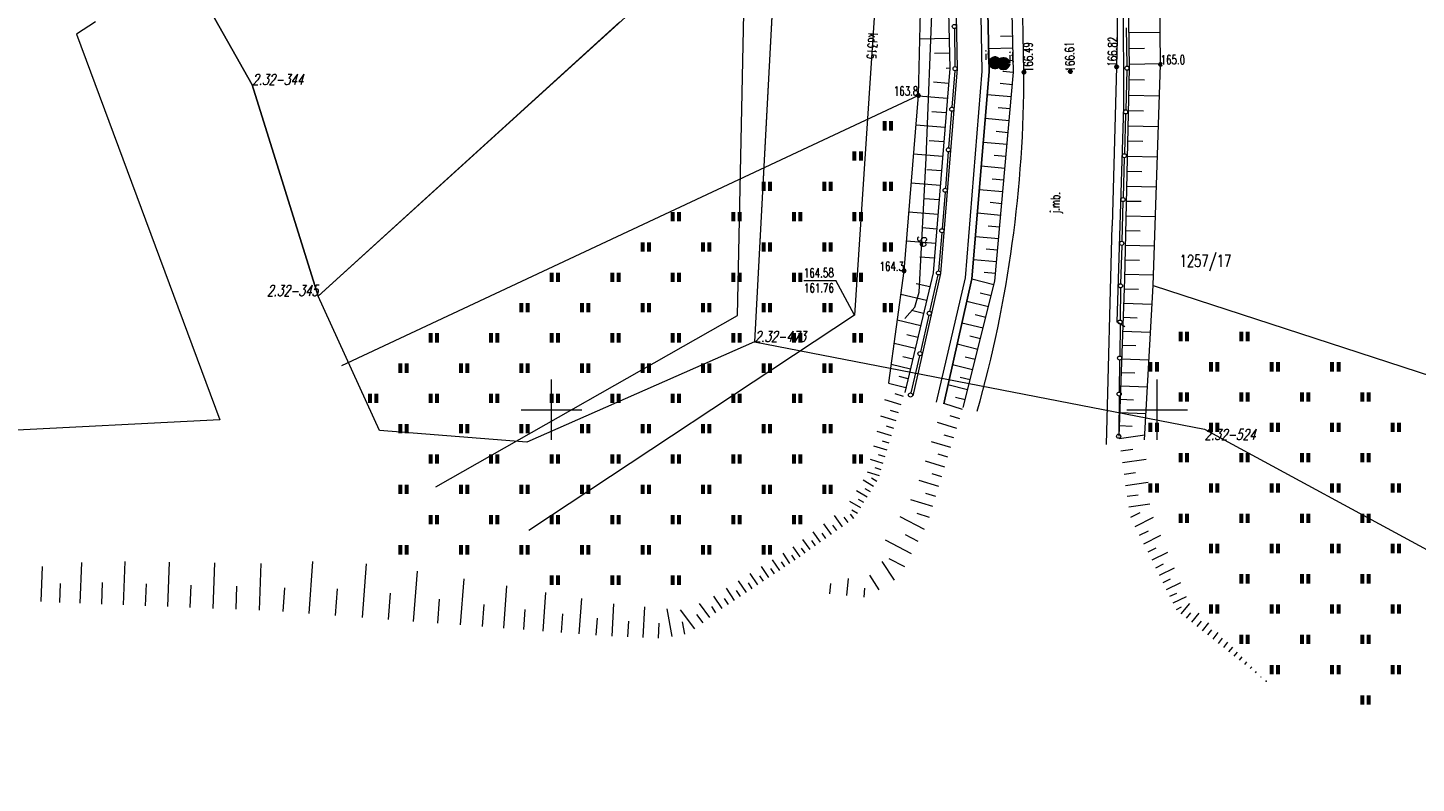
# Model space of a CAD drawing. Header units: metres. Extents: x 7582703 to 7587334, y 6019078 to 6022350.
# Tile 6 of 88: x 7585307 to 7585421, y 6019519 to 6019582. Entities that reach past the tile are written whole.
import ezdxf
from ezdxf.enums import TextEntityAlignment as Align

# ---------------------------------------------------------------- set-up
doc = ezdxf.new("R2010")
doc.units = ezdxf.units.M
doc.header["$MEASUREMENT"] = 0
doc.linetypes.add('EGDE', pattern=[0])
doc.layers.get('0').update_dxf_attribs({"color": 250, "linetype": 'CONTINUOUS', "lineweight": 100})
doc.layers.add('Dzialki', color=7, linetype='EGDE', lineweight=60)
doc.styles.get("Standard").update_dxf_attribs({"font": 'Simplex.SHX', "width": 0.75})

# ---------------------------------------------------------------- blocks, each defined once
blk = doc.blocks.new('1_OTRN')
at = {"linetype": 'Continuous'}
blk.add_circle((0, 0), 0.045, dxfattribs=at)
blk = doc.blocks.new('1_OTRS')
at = {"linetype": 'Continuous'}
blk.add_circle((0, 0), 0.045, dxfattribs=at)
blk = doc.blocks.new('1_OTZT')
at = {"linetype": 'Continuous'}
for p, q in [((-0.2625, -0.375), (-0.2625, 0.375)), ((0.2625, -0.375), (0.2625, 0.375))]:
    blk.add_line(p, q, dxfattribs=at)
blk = doc.blocks.new('1_OTZI')
at = {"linetype": 'Continuous'}
for radius in [0.4, 0.375, 0.35, 0.325, 0.3, 0.275, 0.25, 0.225, 0.2, 0.175, 0.15, 0.125, 0.1, 0.075, 0.05, 0.025, 0.005]:
    blk.add_circle((0, 0), radius, dxfattribs=at)

msp = doc.modelspace()

# ---------------------------------------------------------------- linework, layer by layer
at = {"layer": 'Dzialki', "lineweight": 9}
for p, q in [((7585365.36, 6019557.78), (7585366.33, 6019605.33)), ((7585400.29, 6019578.5), (7585400.04, 6019602.18)), ((7585385.57, 6019577.94), (7585385.18, 6019597.75)), ((7585385.57, 6019577.94), (7585385.18, 6019597.75)), ((7585385.74, 6019597.75), (7585386.13, 6019577.88)), ((7585386.13, 6019577.88), (7585385.74, 6019597.75)), ((7585388.14, 6019577.87), (7585387.68, 6019597.87)), ((7585382.49, 6019597.59), (7585382.88, 6019578.16)), ((7585383.11, 6019597.6), (7585383.5, 6019578.13)), ((7585389.01, 6019577.85), (7585388.64, 6019597.08)), ((7585389.01, 6019577.85), (7585388.64, 6019597.08)), ((7585397.45, 6019596.15), (7585397.7, 6019578.18)), ((7585377.49, 6019595.09), (7585375.01, 6019557.79)), ((7585330.72, 6019559.38), (7585368.81, 6019593.95)), ((7585368.81, 6019593.95), (7585366.77, 6019555.59)), ((7585368.81, 6019593.95), (7585367.84, 6019575.78)), ((7585380.29, 6019575.93), (7585380.69, 6019592.03)), ((7585320.39, 6019585.49), (7585325.29, 6019576.8)), ((7585325.29, 6019576.8), (7585320.39, 6019585.49)), ((7585380.92, 6019570.76), (7585381.49, 6019585.12)), ((7585397.25, 6019575.01), (7585397.22, 6019584.8)), ((7585312.36, 6019582), (7585310.79, 6019581)), ((7585330.72, 6019559.38), (7585355.65, 6019582)), ((7585310.79, 6019581), (7585322.61, 6019549.15)), ((7585382.83, 6019580.63), (7585380.41, 6019580.58)), ((7585383.26, 6019581.48), (7585383.31, 6019578.33)), ((7585388.07, 6019580.83), (7585387.07, 6019580.8)), ((7585397.45, 6019581.52), (7585397.51, 6019578.37)), ((7585397.66, 6019581.12), (7585400.26, 6019581.16)), ((7585382.85, 6019579.42), (7585381.61, 6019579.39)), ((7585388.09, 6019579.83), (7585386.09, 6019579.78)), ((7585397.68, 6019579.82), (7585398.97, 6019579.84)), ((7585382.88, 6019578.18), (7585382.59, 6019578.17)), ((7585388.12, 6019578.83), (7585387.12, 6019578.8)), ((7585396.66, 6019578.3), (7585396.29, 6019565.18)), ((7585396.66, 6019578.3), (7585396.29, 6019565.18)), ((7585397.7, 6019578.18), (7585397.3, 6019560.78)), ((7585397.69, 6019578.53), (7585400.29, 6019578.56)), ((7585399.68, 6019560.25), (7585400.29, 6019578.5)), ((7585382.88, 6019578.16), (7585381.52, 6019561.3)), ((7585383.5, 6019578.13), (7585382.12, 6019561.25)), ((7585383.3, 6019577.98), (7585383.06, 6019574.96)), ((7585384.18, 6019560.89), (7585385.57, 6019577.94)), ((7585384.18, 6019560.89), (7585385.57, 6019577.94)), ((7585386.13, 6019577.88), (7585384.71, 6019560.81)), ((7585384.71, 6019560.81), (7585386.13, 6019577.88)), ((7585386.6, 6019560.6), (7585388.14, 6019577.87)), ((7585388.14, 6019577.82), (7585387.26, 6019577.9)), ((7585397.5, 6019578.02), (7585397.41, 6019574.75)), ((7585397.68, 6019577.24), (7585398.96, 6019577.22)), ((7585325.29, 6019576.8), (7585330.72, 6019559.38)), ((7585330.72, 6019559.38), (7585325.29, 6019576.8)), ((7585380.29, 6019575.93), (7585332.67, 6019553.61)), ((7585379.11, 6019561.46), (7585380.29, 6019575.93)), ((7585379.11, 6019561.46), (7585380.29, 6019575.93)), ((7585382.68, 6019575.69), (7585380.29, 6019575.88)), ((7585382.78, 6019576.92), (7585381.55, 6019577.02)), ((7585387.96, 6019575.83), (7585385.97, 6019576)), ((7585388.05, 6019576.82), (7585387.05, 6019576.91)), ((7585397.65, 6019575.97), (7585400.2, 6019575.91)), ((7585367.84, 6019575.78), (7585366.77, 6019555.59)), ((7585387.87, 6019574.84), (7585386.88, 6019574.92)), ((7585396.69, 6019557.23), (7585397.25, 6019575.01)), ((7585382.58, 6019574.5), (7585381.39, 6019574.59)), ((7585383.03, 6019574.63), (7585382.79, 6019571.62)), ((7585387.78, 6019573.85), (7585385.81, 6019574.02)), ((7585397.4, 6019574.4), (7585397.3, 6019571.14)), ((7585397.62, 6019574.7), (7585398.89, 6019574.67)), ((7585382.49, 6019573.3), (7585380.09, 6019573.49)), ((7585387.69, 6019572.86), (7585386.71, 6019572.95)), ((7585397.59, 6019573.44), (7585400.12, 6019573.38)), ((7585382.39, 6019572.11), (7585381.19, 6019572.2)), ((7585387.61, 6019571.88), (7585385.65, 6019572.05)), ((7585397.56, 6019572.18), (7585398.82, 6019572.15)), ((7585382.29, 6019570.91), (7585379.9, 6019571.1)), ((7585380.36, 6019559.7), (7585380.92, 6019570.76)), ((7585382.76, 6019571.29), (7585382.52, 6019568.27)), ((7585387.52, 6019570.9), (7585386.54, 6019570.98)), ((7585397.29, 6019570.79), (7585397.19, 6019567.52)), ((7585397.53, 6019570.93), (7585400.03, 6019570.88)), ((7585382.2, 6019569.71), (7585381, 6019569.81)), ((7585387.43, 6019569.92), (7585385.48, 6019570.09)), ((7585387.35, 6019568.94), (7585386.37, 6019569.03)), ((7585397.51, 6019569.69), (7585398.75, 6019569.66)), ((7585382.1, 6019568.51), (7585379.7, 6019568.71)), ((7585382.49, 6019567.95), (7585382.25, 6019564.93)), ((7585387.26, 6019567.97), (7585385.32, 6019568.14)), ((7585397.48, 6019568.45), (7585399.95, 6019568.4)), ((7585382, 6019567.31), (7585380.8, 6019567.41)), ((7585387.17, 6019567), (7585386.21, 6019567.09)), ((7585397.18, 6019567.17), (7585397.09, 6019563.9)), ((7585397.45, 6019567.22), (7585398.68, 6019567.2)), ((7585381.91, 6019566.11), (7585379.5, 6019566.31)), ((7585387.09, 6019566.04), (7585385.16, 6019566.21)), ((7585397.42, 6019566), (7585399.87, 6019565.95)), ((7585381.81, 6019564.91), (7585380.61, 6019565.01)), ((7585382.22, 6019564.6), (7585381.96, 6019561.46)), ((7585387, 6019565.07), (7585386.04, 6019565.16)), ((7585395.81, 6019547.12), (7585396.29, 6019565.18)), ((7585395.81, 6019547.12), (7585396.29, 6019565.18)), ((7585397.4, 6019564.79), (7585398.61, 6019564.76)), ((7585381.71, 6019563.71), (7585379.31, 6019563.9)), ((7585386.92, 6019564.11), (7585385, 6019564.28)), ((7585397.08, 6019563.55), (7585396.98, 6019560.4)), ((7585397.37, 6019563.58), (7585399.79, 6019563.52)), ((7585381.62, 6019562.51), (7585380.41, 6019562.6)), ((7585386.75, 6019562.2), (7585384.84, 6019562.37)), ((7585386.83, 6019563.16), (7585385.88, 6019563.24)), ((7585397.34, 6019562.37), (7585398.54, 6019562.35)), ((7585377.84, 6019552.21), (7585379.11, 6019561.46)), ((7585377.84, 6019552.21), (7585379.11, 6019561.46)), ((7585381.52, 6019561.3), (7585379.17, 6019551.42)), ((7585382.12, 6019561.25), (7585379.83, 6019551.15)), ((7585381.91, 6019561.12), (7585381.22, 6019558.11)), ((7585381.52, 6019561.3), (7585381.51, 6019561.3)), ((7585386.66, 6019561.25), (7585385.71, 6019561.33)), ((7585397.31, 6019561.18), (7585399.71, 6019561.12)), ((7585370.83, 6019560.66), (7585373.47, 6019560.67)), ((7585375.01, 6019557.79), (7585373.47, 6019560.67)), ((7585381.24, 6019560.13), (7585380.12, 6019560.39)), ((7585381.79, 6019550.61), (7585384.18, 6019560.89)), ((7585381.79, 6019550.61), (7585384.18, 6019560.89)), ((7585384.71, 6019560.81), (7585382.38, 6019550.49)), ((7585382.38, 6019550.49), (7585384.71, 6019560.81)), ((7585383.99, 6019550.18), (7585386.6, 6019560.6)), ((7585386.53, 6019560.31), (7585384.7, 6019560.77)), ((7585397.3, 6019560.78), (7585396.83, 6019547.81)), ((7585396.98, 6019560.05), (7585396.94, 6019557.37)), ((7585397.28, 6019559.98), (7585398.47, 6019559.94)), ((7585398.96, 6019547.52), (7585399.68, 6019560.25)), ((7585398.96, 6019547.52), (7585399.68, 6019560.25)), ((7585399.68, 6019560.25), (7585525.79, 6019519.17)), ((7585335.81, 6019548.28), (7585330.72, 6019559.38)), ((7585380.97, 6019559.01), (7585378.84, 6019559.51)), ((7585379.99, 6019558.46), (7585380.36, 6019559.7)), ((7585386.08, 6019558.49), (7585384.29, 6019558.94)), ((7585386.3, 6019559.39), (7585385.4, 6019559.62)), ((7585397.23, 6019558.8), (7585399.59, 6019558.72)), ((7585340.44, 6019543.62), (7585365.36, 6019557.78)), ((7585375.01, 6019557.79), (7585348.14, 6019540.02)), ((7585379.17, 6019557.53), (7585379.99, 6019558.46)), ((7585380.72, 6019557.94), (7585379.71, 6019558.18)), ((7585381.15, 6019557.79), (7585380.46, 6019554.78)), ((7585385.85, 6019557.6), (7585384.97, 6019557.82)), ((7585397.19, 6019557.64), (7585398.36, 6019557.59)), ((7585380.48, 6019556.93), (7585378.55, 6019557.39)), ((7585385.63, 6019556.72), (7585383.89, 6019557.15)), ((7585397.34, 6019556.85), (7585396.69, 6019557.23)), ((7585396.94, 6019557.08), (7585396.91, 6019554.4)), ((7585397.15, 6019556.48), (7585399.46, 6019556.39)), ((7585366.77, 6019555.59), (7585347.95, 6019547.32)), ((7585366.77, 6019555.59), (7585403.91, 6019548.4)), ((7585380.03, 6019555.05), (7585378.29, 6019555.46)), ((7585380.25, 6019555.96), (7585379.33, 6019556.18)), ((7585385.2, 6019554.98), (7585383.49, 6019555.41)), ((7585385.41, 6019555.84), (7585384.55, 6019556.06)), ((7585397.1, 6019555.33), (7585398.25, 6019555.29)), ((7585379.82, 6019554.17), (7585379, 6019554.37)), ((7585380.39, 6019554.45), (7585379.68, 6019551.38)), ((7585384.98, 6019554.13), (7585384.14, 6019554.34)), ((7585396.9, 6019554.11), (7585396.87, 6019551.43)), ((7585397.06, 6019554.2), (7585399.33, 6019554.11)), ((7585379.63, 6019553.35), (7585378.05, 6019553.72)), ((7585384.77, 6019553.29), (7585383.11, 6019553.71)), ((7585397.02, 6019553.07), (7585398.15, 6019553.03)), ((7585350, 6019547.5), (7585350, 6019552.5)), ((7585379.26, 6019551.81), (7585377.83, 6019552.15)), ((7585379.44, 6019552.56), (7585378.69, 6019552.73)), ((7585384.35, 6019551.63), (7585382.73, 6019552.04)), ((7585384.56, 6019552.46), (7585383.74, 6019552.66)), ((7585396.98, 6019551.96), (7585399.21, 6019551.88)), ((7585400, 6019547.5), (7585400, 6019552.5)), ((7585378.86, 6019550.4), (7585377.51, 6019550.81)), ((7585379.07, 6019551.1), (7585378.37, 6019551.31)), ((7585384.15, 6019550.82), (7585383.35, 6019551.02)), ((7585396.87, 6019551.14), (7585396.83, 6019547.99)), ((7585396.94, 6019550.86), (7585398.04, 6019550.82)), ((7585347.5, 6019550), (7585352.5, 6019550)), ((7585378.65, 6019549.73), (7585378, 6019549.93)), ((7585383.94, 6019550.02), (7585382.38, 6019550.5)), ((7585396.9, 6019549.77), (7585399.08, 6019549.69)), ((7585397.5, 6019550), (7585402.5, 6019550)), ((7585322.61, 6019549.15), (7585280.78, 6019547.02)), ((7585378.45, 6019549.07), (7585377.19, 6019549.46)), ((7585378.26, 6019548.44), (7585377.65, 6019548.63)), ((7585383.46, 6019548.45), (7585381.88, 6019548.94)), ((7585383.7, 6019549.24), (7585382.92, 6019549.48)), ((7585396.86, 6019548.69), (7585397.94, 6019548.65)), ((7585403.91, 6019548.4), (7585439.42, 6019529.12)), ((7585347.95, 6019547.32), (7585335.81, 6019548.28)), ((7585378.07, 6019547.83), (7585376.89, 6019548.19)), ((7585377.89, 6019547.24), (7585377.32, 6019547.41)), ((7585382.98, 6019546.87), (7585381.38, 6019547.36)), ((7585383.22, 6019547.67), (7585382.43, 6019547.91)), ((7585396.86, 6019547.62), (7585398.98, 6019547.92)), ((7585377.72, 6019546.66), (7585376.61, 6019547)), ((7585377.55, 6019546.1), (7585377.01, 6019546.27)), ((7585382.73, 6019546.07), (7585381.93, 6019546.32)), ((7585397, 6019546.61), (7585398.01, 6019546.75)), ((7585377.38, 6019545.56), (7585376.34, 6019545.88)), ((7585377.23, 6019545.04), (7585376.72, 6019545.2)), ((7585382.48, 6019545.27), (7585380.87, 6019545.76)), ((7585397.14, 6019545.63), (7585399.1, 6019545.91)), ((7585376.59, 6019543.65), (7585375.72, 6019544.17)), ((7585377.07, 6019544.54), (7585376.09, 6019544.83)), ((7585376.85, 6019544.08), (7585376.42, 6019544.34)), ((7585381.99, 6019543.65), (7585380.35, 6019544.15)), ((7585382.24, 6019544.46), (7585381.42, 6019544.71)), ((7585397.27, 6019544.68), (7585398.23, 6019544.81)), ((7585397.4, 6019543.75), (7585399.26, 6019544.01)), ((7585376.06, 6019542.78), (7585375.18, 6019543.31)), ((7585376.33, 6019543.21), (7585375.89, 6019543.48)), ((7585381.74, 6019542.83), (7585380.91, 6019543.08)), ((7585397.53, 6019542.85), (7585398.43, 6019542.98)), ((7585375.53, 6019541.89), (7585374.63, 6019542.43)), ((7585375.25, 6019541.44), (7585374.8, 6019541.72)), ((7585375.8, 6019542.33), (7585375.35, 6019542.6)), ((7585381.49, 6019542.01), (7585379.68, 6019542.56)), ((7585397.66, 6019541.97), (7585399.41, 6019542.22)), ((7585397.83, 6019541.12), (7585398.61, 6019541.51)), ((7585373.11, 6019539.7), (7585372.47, 6019540.59)), ((7585373.56, 6019540.02), (7585373.24, 6019540.47)), ((7585374.02, 6019540.34), (7585373.36, 6019541.26)), ((7585374.48, 6019540.68), (7585374.15, 6019541.14)), ((7585374.95, 6019541.01), (7585374.69, 6019541.38)), ((7585380.79, 6019540.12), (7585378.8, 6019541.17)), ((7585381.21, 6019541.1), (7585380.18, 6019541.42)), ((7585398.2, 6019540.37), (7585399.7, 6019541.12)), ((7585371.36, 6019538.46), (7585370.76, 6019539.3)), ((7585372.22, 6019539.07), (7585371.61, 6019539.93)), ((7585372.66, 6019539.38), (7585372.35, 6019539.82)), ((7585379.73, 6019538.09), (7585377.58, 6019539.22)), ((7585380.27, 6019539.13), (7585379.24, 6019539.67)), ((7585398.56, 6019539.65), (7585399.29, 6019540.01)), ((7585398.91, 6019538.94), (7585400.32, 6019539.64)), ((7585369.69, 6019537.3), (7585369.13, 6019538.15)), ((7585370.53, 6019537.86), (7585369.94, 6019538.68)), ((7585370.94, 6019538.16), (7585370.65, 6019538.57)), ((7585371.79, 6019538.76), (7585371.49, 6019539.19)), ((7585399.25, 6019538.26), (7585399.93, 6019538.6)), ((7585399.58, 6019537.6), (7585400.9, 6019538.25)), ((7585307.85, 6019534.16), (7585307.96, 6019537.06)), ((7585311.09, 6019534.03), (7585311.22, 6019537.39)), ((7585314.66, 6019533.89), (7585314.8, 6019537.48)), ((7585318.31, 6019533.75), (7585318.46, 6019537.42)), ((7585322.05, 6019533.6), (7585322.2, 6019537.36)), ((7585325.88, 6019533.45), (7585326.03, 6019537.3)), ((7585329.98, 6019533.18), (7585330.3, 6019537.47)), ((7585334.38, 6019532.85), (7585334.72, 6019537.28)), ((7585367.95, 6019536.14), (7585367.35, 6019537.05)), ((7585368.84, 6019536.73), (7585368.25, 6019537.61)), ((7585369.27, 6019537.02), (7585368.98, 6019537.45)), ((7585370.11, 6019537.58), (7585369.83, 6019538)), ((7585378.31, 6019535.92), (7585377.31, 6019537.48)), ((7585379.16, 6019537.02), (7585377.89, 6019537.7)), ((7585399.89, 6019536.96), (7585400.53, 6019537.28)), ((7585400.2, 6019536.34), (7585401.44, 6019536.95)), ((7585338.61, 6019532.53), (7585338.93, 6019536.67)), ((7585342.49, 6019532.24), (7585342.78, 6019536.03)), ((7585366.09, 6019534.91), (7585365.44, 6019535.88)), ((7585367.04, 6019535.54), (7585366.41, 6019536.47)), ((7585367.5, 6019535.84), (7585367.19, 6019536.3)), ((7585368.4, 6019536.44), (7585368.1, 6019536.89)), ((7585374.39, 6019534.66), (7585374.53, 6019536.08)), ((7585377.06, 6019535.12), (7585376.29, 6019536.33)), ((7585400.5, 6019535.74), (7585401.1, 6019536.04)), ((7585309.41, 6019534.1), (7585309.47, 6019535.66)), ((7585312.86, 6019533.96), (7585312.93, 6019535.74)), ((7585316.48, 6019533.82), (7585316.55, 6019535.64)), ((7585320.17, 6019533.68), (7585320.25, 6019535.53)), ((7585323.96, 6019533.53), (7585324.03, 6019535.43)), ((7585327.84, 6019533.35), (7585327.99, 6019535.31)), ((7585332.17, 6019533.02), (7585332.33, 6019535.21)), ((7585336.55, 6019532.69), (7585336.71, 6019534.85)), ((7585346.05, 6019531.97), (7585346.31, 6019535.45)), ((7585349.3, 6019531.73), (7585349.54, 6019534.91)), ((7585364.1, 6019533.59), (7585363.41, 6019534.62)), ((7585365.11, 6019534.26), (7585364.45, 6019535.26)), ((7585365.6, 6019534.59), (7585365.28, 6019535.08)), ((7585366.57, 6019535.22), (7585366.25, 6019535.7)), ((7585372.97, 6019534.8), (7585373.06, 6019535.65)), ((7585375.81, 6019534.52), (7585375.88, 6019535.28)), ((7585400.78, 6019535.16), (7585401.95, 6019535.73)), ((7585401.06, 6019534.6), (7585401.63, 6019534.87)), ((7585340.6, 6019532.38), (7585340.75, 6019534.37)), ((7585344.31, 6019532.1), (7585344.44, 6019533.92)), ((7585347.71, 6019531.85), (7585347.83, 6019533.51)), ((7585352.29, 6019531.5), (7585352.51, 6019534.42)), ((7585355.02, 6019531.31), (7585355.14, 6019533.98)), ((7585357.58, 6019531.19), (7585357.7, 6019533.72)), ((7585359.97, 6019531.27), (7585359.55, 6019533.56)), ((7585361.84, 6019531.91), (7585360.65, 6019533.47)), ((7585363.08, 6019532.86), (7585362.21, 6019534)), ((7585363.58, 6019533.24), (7585363.23, 6019533.77)), ((7585364.61, 6019533.92), (7585364.27, 6019534.43)), ((7585401.33, 6019534.05), (7585402.42, 6019534.59)), ((7585401.6, 6019533.52), (7585402.01, 6019533.72)), ((7585402, 6019533.14), (7585402.69, 6019534.01)), ((7585350.83, 6019531.61), (7585350.94, 6019533.14)), ((7585353.68, 6019531.4), (7585353.79, 6019532.79)), ((7585356.31, 6019531.25), (7585356.37, 6019532.54)), ((7585358.82, 6019531.13), (7585358.88, 6019532.37)), ((7585361, 6019531.46), (7585360.81, 6019532.49)), ((7585362.51, 6019532.42), (7585362, 6019533.09)), ((7585402.44, 6019532.79), (7585402.78, 6019533.23)), ((7585402.87, 6019532.45), (7585403.48, 6019533.21)), ((7585403.31, 6019532.1), (7585403.66, 6019532.54)), ((7585403.75, 6019531.75), (7585404.27, 6019532.4)), ((7585404.19, 6019531.41), (7585404.53, 6019531.84)), ((7585404.62, 6019531.06), (7585405.05, 6019531.6)), ((7585405.06, 6019530.71), (7585405.41, 6019531.15)), ((7585405.5, 6019530.36), (7585405.84, 6019530.8)), ((7585405.93, 6019530.02), (7585406.24, 6019530.4)), ((7585406.37, 6019529.67), (7585406.63, 6019530)), ((7585406.81, 6019529.32), (7585407.02, 6019529.59)), ((7585407.25, 6019528.98), (7585407.42, 6019529.19)), ((7585407.68, 6019528.63), (7585407.81, 6019528.79)), ((7585408.12, 6019528.28), (7585408.21, 6019528.39)), ((7585408.56, 6019527.93), (7585408.6, 6019527.99))]:
    msp.add_line(p, q, dxfattribs=at)
for centre in [(7585383.26, 6019581.63), (7585383.32, 6019578.15), (7585383.32, 6019578.15), (7585397.51, 6019578.19), (7585397.51, 6019578.19), (7585383.05, 6019574.8), (7585397.4, 6019574.58), (7585382.77, 6019571.45), (7585397.3, 6019570.96), (7585382.5, 6019568.11), (7585397.19, 6019567.34), (7585382.23, 6019564.77), (7585397.08, 6019563.73), (7585381.95, 6019561.29), (7585381.95, 6019561.29), (7585396.98, 6019560.22), (7585396.98, 6019560.22), (7585381.19, 6019557.95), (7585396.94, 6019557.23), (7585380.42, 6019554.62), (7585396.91, 6019554.26), (7585379.64, 6019551.21), (7585396.87, 6019551.29), (7585396.83, 6019547.81)]:
    msp.add_circle(centre, 0.17, dxfattribs=at)
for centre, radius, start, end in [((7585209.89, 6019584.02), 186.86, 358.2461, 10.2448), ((7585209.89, 6019584.02), 186.86, 358.2461, 10.2448), ((7585286.2, 6019577.77), 102.81, 344.2532, 0.0445), ((7585286.2, 6019577.77), 102.81, 344.2532, 0.0445)]:
    msp.add_arc(centre, radius, start, end, dxfattribs=at)
msp.add_point((7585409, 6019527.59), dxfattribs=at)

# ---------------------------------------------------------------- block references
for name, p in [('1_OTZI', (7585386.62, 6019578.63)), ('1_OTZI', (7585387.32, 6019578.57)), ('1_OTZT', (7585377.79, 6019573.43)), ('1_OTZT', (7585375.29, 6019570.93)), ('1_OTZT', (7585367.79, 6019568.43)), ('1_OTZT', (7585372.79, 6019568.43)), ('1_OTZT', (7585377.79, 6019568.43)), ('1_OTZT', (7585360.29, 6019565.93)), ('1_OTZT', (7585365.29, 6019565.93)), ('1_OTZT', (7585370.29, 6019565.93)), ('1_OTZT', (7585375.29, 6019565.93)), ('1_OTZT', (7585357.79, 6019563.43)), ('1_OTZT', (7585362.79, 6019563.43)), ('1_OTZT', (7585367.79, 6019563.43)), ('1_OTZT', (7585372.79, 6019563.43)), ('1_OTZT', (7585377.79, 6019563.43)), ('1_OTZT', (7585350.29, 6019560.93)), ('1_OTZT', (7585355.29, 6019560.93)), ('1_OTZT', (7585360.29, 6019560.93)), ('1_OTZT', (7585365.29, 6019560.93)), ('1_OTZT', (7585370.29, 6019560.93)), ('1_OTZT', (7585375.29, 6019560.93)), ('1_OTZT', (7585347.79, 6019558.43)), ('1_OTZT', (7585352.79, 6019558.43)), ('1_OTZT', (7585357.79, 6019558.43)), ('1_OTZT', (7585362.79, 6019558.43)), ('1_OTZT', (7585367.79, 6019558.43)), ('1_OTZT', (7585372.79, 6019558.43)), ('1_OTZT', (7585377.79, 6019558.43)), ('1_OTZT', (7585402.23, 6019556.04)), ('1_OTZT', (7585407.23, 6019556.04)), ('1_OTZT', (7585340.29, 6019555.93)), ('1_OTZT', (7585345.29, 6019555.93)), ('1_OTZT', (7585350.29, 6019555.93)), ('1_OTZT', (7585355.29, 6019555.93)), ('1_OTZT', (7585360.29, 6019555.93)), ('1_OTZT', (7585365.29, 6019555.93)), ('1_OTZT', (7585370.29, 6019555.93)), ('1_OTZT', (7585375.29, 6019555.93)), ('1_OTZT', (7585337.79, 6019553.43)), ('1_OTZT', (7585342.79, 6019553.43)), ('1_OTZT', (7585347.79, 6019553.43)), ('1_OTZT', (7585352.79, 6019553.43)), ('1_OTZT', (7585357.79, 6019553.43)), ('1_OTZT', (7585362.79, 6019553.43)), ('1_OTZT', (7585367.79, 6019553.43)), ('1_OTZT', (7585372.79, 6019553.43)), ('1_OTZT', (7585399.73, 6019553.54)), ('1_OTZT', (7585404.73, 6019553.54)), ('1_OTZT', (7585409.73, 6019553.54)), ('1_OTZT', (7585414.73, 6019553.54)), ('1_OTZT', (7585335.29, 6019550.93)), ('1_OTZT', (7585340.29, 6019550.93)), ('1_OTZT', (7585345.29, 6019550.93)), ('1_OTZT', (7585350.29, 6019550.93)), ('1_OTZT', (7585355.29, 6019550.93)), ('1_OTZT', (7585360.29, 6019550.93)), ('1_OTZT', (7585365.29, 6019550.93)), ('1_OTZT', (7585370.29, 6019550.93)), ('1_OTZT', (7585375.29, 6019550.93)), ('1_OTZT', (7585402.23, 6019551.04)), ('1_OTZT', (7585407.23, 6019551.04)), ('1_OTZT', (7585412.23, 6019551.04)), ('1_OTZT', (7585417.23, 6019551.04)), ('1_OTZT', (7585337.79, 6019548.43)), ('1_OTZT', (7585342.79, 6019548.43)), ('1_OTZT', (7585347.79, 6019548.43)), ('1_OTZT', (7585352.79, 6019548.43)), ('1_OTZT', (7585357.79, 6019548.43)), ('1_OTZT', (7585362.79, 6019548.43)), ('1_OTZT', (7585367.79, 6019548.43)), ('1_OTZT', (7585372.79, 6019548.43)), ('1_OTZT', (7585399.73, 6019548.54)), ('1_OTZT', (7585404.73, 6019548.54)), ('1_OTZT', (7585409.73, 6019548.54)), ('1_OTZT', (7585414.73, 6019548.54)), ('1_OTZT', (7585419.73, 6019548.54)), ('1_OTZT', (7585340.29, 6019545.93)), ('1_OTZT', (7585345.29, 6019545.93)), ('1_OTZT', (7585350.29, 6019545.93)), ('1_OTZT', (7585355.29, 6019545.93)), ('1_OTZT', (7585360.29, 6019545.93)), ('1_OTZT', (7585365.29, 6019545.93)), ('1_OTZT', (7585370.29, 6019545.93)), ('1_OTZT', (7585375.29, 6019545.93)), ('1_OTZT', (7585402.23, 6019546.04)), ('1_OTZT', (7585407.23, 6019546.04)), ('1_OTZT', (7585412.23, 6019546.04)), ('1_OTZT', (7585417.23, 6019546.04)), ('1_OTZT', (7585337.79, 6019543.43)), ('1_OTZT', (7585342.79, 6019543.43)), ('1_OTZT', (7585347.79, 6019543.43)), ('1_OTZT', (7585352.79, 6019543.43)), ('1_OTZT', (7585357.79, 6019543.43)), ('1_OTZT', (7585362.79, 6019543.43)), ('1_OTZT', (7585367.79, 6019543.43)), ('1_OTZT', (7585372.79, 6019543.43)), ('1_OTZT', (7585399.73, 6019543.54)), ('1_OTZT', (7585404.73, 6019543.54)), ('1_OTZT', (7585409.73, 6019543.54)), ('1_OTZT', (7585414.73, 6019543.54)), ('1_OTZT', (7585419.73, 6019543.54)), ('1_OTZT', (7585340.29, 6019540.93)), ('1_OTZT', (7585345.29, 6019540.93)), ('1_OTZT', (7585350.29, 6019540.93)), ('1_OTZT', (7585355.29, 6019540.93)), ('1_OTZT', (7585360.29, 6019540.93)), ('1_OTZT', (7585365.29, 6019540.93)), ('1_OTZT', (7585370.29, 6019540.93)), ('1_OTZT', (7585402.23, 6019541.04)), ('1_OTZT', (7585407.23, 6019541.04)), ('1_OTZT', (7585412.23, 6019541.04)), ('1_OTZT', (7585417.23, 6019541.04)), ('1_OTZT', (7585337.79, 6019538.43)), ('1_OTZT', (7585342.79, 6019538.43)), ('1_OTZT', (7585347.79, 6019538.43)), ('1_OTZT', (7585352.79, 6019538.43)), ('1_OTZT', (7585357.79, 6019538.43)), ('1_OTZT', (7585362.79, 6019538.43)), ('1_OTZT', (7585367.79, 6019538.43)), ('1_OTZT', (7585404.73, 6019538.54)), ('1_OTZT', (7585409.73, 6019538.54)), ('1_OTZT', (7585414.73, 6019538.54)), ('1_OTZT', (7585419.73, 6019538.54)), ('1_OTZT', (7585350.29, 6019535.93)), ('1_OTZT', (7585355.29, 6019535.93)), ('1_OTZT', (7585360.29, 6019535.93)), ('1_OTZT', (7585407.23, 6019536.04)), ('1_OTZT', (7585412.23, 6019536.04)), ('1_OTZT', (7585417.23, 6019536.04)), ('1_OTZT', (7585404.73, 6019533.54)), ('1_OTZT', (7585409.73, 6019533.54)), ('1_OTZT', (7585414.73, 6019533.54)), ('1_OTZT', (7585419.73, 6019533.54)), ('1_OTZT', (7585407.23, 6019531.04)), ('1_OTZT', (7585412.23, 6019531.04)), ('1_OTZT', (7585417.23, 6019531.04)), ('1_OTZT', (7585409.73, 6019528.54)), ('1_OTZT', (7585414.73, 6019528.54)), ('1_OTZT', (7585419.73, 6019528.54)), ('1_OTZT', (7585417.23, 6019526.04))]:
    msp.add_blockref(name, p, dxfattribs=at)
at = {"layer": 'Dzialki', "lineweight": 9, "rotation": 0.4138721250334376}
for name, p in [('1_OTRS', (7585396.66, 6019578.3)), ('1_OTRN', (7585400.29, 6019578.5)), ('1_OTRS', (7585389.01, 6019577.85)), ('1_OTRS', (7585392.84, 6019577.91)), ('1_OTRN', (7585380.29, 6019575.93)), ('1_OTRN', (7585379.11, 6019561.46))]:
    msp.add_blockref(name, p, dxfattribs=at)

# ---------------------------------------------------------------- texts
at = {"layer": 'Dzialki', "lineweight": 9, "width": 0.7}
for s, rotation, p in [('kd315', 266.1938, (7585376.49, 6019580)), ('j.mb.', 87.9243, (7585391.69, 6019567.09)), ('eS', 85.6408, (7585380.57, 6019563.87))]:
    msp.add_text(s, height=0.75, rotation=rotation, dxfattribs=at).set_placement(p, align=Align.MIDDLE)
msp.add_text('it', height=0.75, dxfattribs=at).set_placement((7585386.22, 6019578.87), align=Align.RIGHT)
msp.add_text('it', height=0.75, dxfattribs=at).set_placement((7585387.76, 6019578.75))
for s, rotation, p in [('166.49', 91.0991, (7585389.01, 6019577.85)), ('164.58', 0.4139, (7585370.83, 6019561.66)), ('161.76', 0.4139, (7585370.84, 6019560.41))]:
    msp.add_text(s, height=0.75, rotation=rotation, dxfattribs=at).set_placement(p, align=Align.TOP_LEFT)
msp.add_text('166.61', height=0.75, rotation=92.232, dxfattribs=at).set_placement((7585392.84, 6019577.91), align=Align.MIDDLE_LEFT)
for s, rotation, p in [('166.82', 88.6707, (7585396.66, 6019578.3)), ('165.0', 0.4139, (7585400.29, 6019578.5))]:
    msp.add_text(s, height=0.75, rotation=rotation, dxfattribs=at).set_placement(p)
at = {"layer": 'Dzialki', "lineweight": 9, "oblique": 15, "width": 0.7}
for s, p in [('2.32-344', (7585325.29, 6019576.8)), ('2.32-473', (7585366.77, 6019555.59))]:
    msp.add_text(s, height=0.9, dxfattribs=at).set_placement(p)
at = {"layer": 'Dzialki', "lineweight": 9, "width": 0.7}
for s, p in [('163.8', (7585380.29, 6019575.93)), ('164.3', (7585379.11, 6019561.46))]:
    msp.add_text(s, height=0.75, rotation=0.41, dxfattribs=at).set_placement(p, align=Align.RIGHT)
msp.add_text('1257/17', height=1, dxfattribs=at).set_placement((7585401.86, 6019562.78), align=Align.TOP_LEFT)
at = {"layer": 'Dzialki', "lineweight": 9, "oblique": 15, "width": 0.7}
msp.add_text('2.32-345', height=0.9, dxfattribs=at).set_placement((7585330.72, 6019559.38), align=Align.RIGHT)
msp.add_text('2.32-524', height=0.9, dxfattribs=at).set_placement((7585403.91, 6019548.4), align=Align.TOP_LEFT)

doc.saveas('drawing.dxf')
